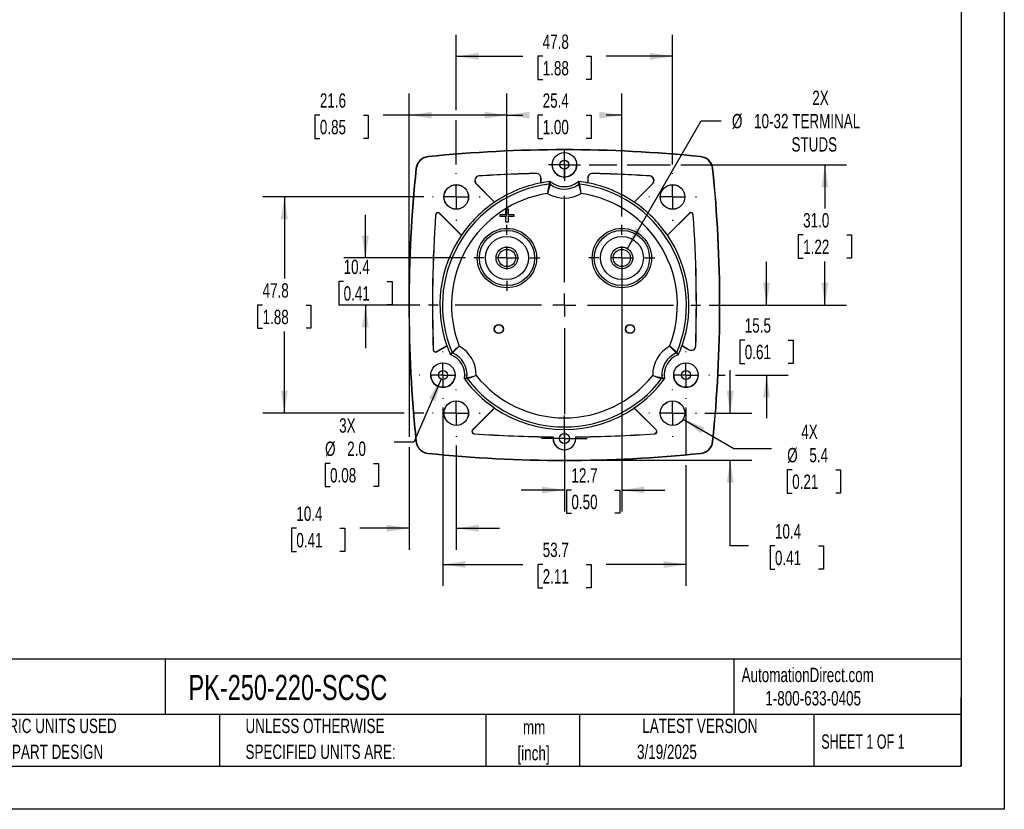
# Model space of a CAD drawing. Header units: millimetres. Extents: x 0 to 419, y 0 to 324.
# Tile 8 of 13: x 202 to 419, y 0 to 175. Entities that reach past the tile are written whole.
import ezdxf

# ---------------------------------------------------------------- set-up
doc = ezdxf.new("R2010")
doc.units = ezdxf.units.MM
doc.header["$LTSCALE"] = 1.5
doc.linetypes.add('CENTERX2', pattern=[20.32, 12.7, -2.54, 2.54, -2.54])
doc.layers.add('CENTER', color=40, linetype='CENTERX2')
doc.layers.add('DIMENSIONS', color=140, linetype='Continuous', lineweight=25)
doc.layers.add('TEXT', color=140, linetype='Continuous', lineweight=25)
doc.styles.add('SLDTEXTSTYLE0', font='TXT', dxfattribs={"width": 0.7})
doc.styles.add('SLDTEXTSTYLE1', font='TXT', dxfattribs={"width": 0.65})
doc.dimstyles.new('SLDDIMSTYLE0', dxfattribs={"dimtxt": 3.237012, "dimasz": 4.953, "dimexe": 0, "dimexo": 0.0625, "dimgap": 0.809253, "dimtad": 0, "dimtih": 1, "dimtoh": 1, "dimrnd": 1e-09, "dimzin": 12, "dimdsep": 46, "dimtxsty": 'SLDTEXTSTYLE0', "dimsah": 1, "dimcen": 0.09, "dimadec": 0, "dimazin": 3, "dimtfac": 1, "dimtofl": 0, "dimtmove": 0, "dimatfit": 3, "dimfxl": 0, "dimfrac": 2, "dimtolj": 1, "dimtzin": 12, "dimarcsym": 0})
doc.dimstyles.new('SLDDIMSTYLE2', dxfattribs={"dimtxt": 3.237012, "dimasz": 4.953, "dimexe": 0, "dimexo": 0.0625, "dimgap": 0.809253, "dimtad": 0, "dimtih": 1, "dimtoh": 1, "dimrnd": 1e-09, "dimzin": 12, "dimdsep": 46, "dimtxsty": 'SLDTEXTSTYLE0', "dimsah": 1, "dimcen": 0.09, "dimadec": 0, "dimazin": 3, "dimtfac": 1, "dimtmove": 0, "dimatfit": 0, "dimfxl": 0, "dimfrac": 2, "dimtolj": 1, "dimtzin": 12, "dimarcsym": 0})
doc.dimstyles.new('SLDDIMSTYLE4', dxfattribs={"dimtxt": 3.237012, "dimasz": 4.953, "dimexe": 0, "dimexo": 0.0625, "dimgap": 0.809253, "dimtad": 0, "dimtih": 1, "dimtoh": 1, "dimrnd": 1e-09, "dimzin": 4, "dimdsep": 46, "dimtxsty": 'SLDTEXTSTYLE0', "dimsah": 1, "dimcen": 0.09, "dimadec": 0, "dimazin": 1, "dimtfac": 1, "dimtofl": 0, "dimtmove": 0, "dimatfit": 3, "dimfxl": 0, "dimfrac": 2, "dimtolj": 1, "dimtzin": 12, "dimarcsym": 0})
doc.dimstyles.new('SLDDIMSTYLE5', dxfattribs={"dimtxt": 3.237012, "dimasz": 4.953, "dimexe": 0, "dimexo": 0.0625, "dimgap": 0.809253, "dimtad": 0, "dimtih": 1, "dimtoh": 1, "dimrnd": 1e-09, "dimzin": 12, "dimdsep": 46, "dimtxsty": 'SLDTEXTSTYLE0', "dimsah": 1, "dimcen": 0, "dimadec": 0, "dimazin": 3, "dimtfac": 1, "dimtofl": 0, "dimtmove": 0, "dimatfit": 3, "dimfxl": 0, "dimfrac": 2, "dimtolj": 1, "dimtzin": 12, "dimarcsym": 0})
doc.dimstyles.new('SLDDIMSTYLE6', dxfattribs={"dimtxt": 3.237012, "dimasz": 4.953, "dimexe": 0, "dimexo": 0.0625, "dimgap": 0.809253, "dimtad": 0, "dimtih": 1, "dimtoh": 1, "dimrnd": 1e-09, "dimzin": 12, "dimdsep": 46, "dimtxsty": 'SLDTEXTSTYLE0', "dimsah": 1, "dimcen": 0, "dimadec": 0, "dimazin": 3, "dimtfac": 1, "dimtofl": 0, "dimtmove": 0, "dimatfit": 3, "dimfxl": 0, "dimfrac": 2, "dimtolj": 1, "dimtzin": 12, "dimarcsym": 0})
doc.dimstyles.new('SLDDIMSTYLE7', dxfattribs={"dimtxt": 3.237012, "dimasz": 4.953, "dimexe": 0, "dimexo": 0.0625, "dimgap": 0.809253, "dimtad": 0, "dimtih": 1, "dimtoh": 1, "dimrnd": 1e-09, "dimzin": 4, "dimdsep": 46, "dimtxsty": 'SLDTEXTSTYLE0', "dimsah": 1, "dimcen": 0, "dimadec": 0, "dimazin": 1, "dimtfac": 1, "dimtofl": 0, "dimtmove": 0, "dimatfit": 3, "dimfxl": 0, "dimfrac": 2, "dimtolj": 1, "dimtzin": 12, "dimarcsym": 0})

# ---------------------------------------------------------------- blocks, each defined once
blk = doc.blocks.new('SW_NOTE_0_1')
at = {"layer": 'TEXT', "color": 0, "linetype": 'CENTERX2', "lineweight": 18, "char_height": 3.175, "attachment_point": 2, "style": 'SLDTEXTSTYLE0'}
for s, insert in [('mm', (4.27, 4.09)), ('[inch]', (4.14, -1.64))]:
    blk.add_mtext(s, dxfattribs=dict(at, insert=insert))
blk = doc.blocks.new('SW_NOTE_0_2')
at = {"layer": 'TEXT', "color": 0, "linetype": 'CENTERX2', "lineweight": 18, "char_height": 3.175, "attachment_point": 1, "style": 'SLDTEXTSTYLE0'}
for s, insert in [('UNLESS OTHERWISE', (0, 4.09)), ('SPECIFIED UNITS ARE:', (0, -1.64))]:
    blk.add_mtext(s, dxfattribs=dict(at, insert=insert))
blk = doc.blocks.new('SW_NOTE_0_6')
at = {"layer": 'TEXT', "color": 0, "linetype": 'CENTERX2', "lineweight": 18, "char_height": 3.175, "attachment_point": 1, "style": 'SLDTEXTSTYLE0'}
for s, insert in [('METRIC UNITS USED', (0, 4.09)), ('FOR PART DESIGN', (0, -1.64))]:
    blk.add_mtext(s, dxfattribs=dict(at, insert=insert))
blk = doc.blocks.new('_D_11')
at = {"layer": 'DIMENSIONS'}
for p, q in [((335.8, 124), (352.11, 152.25)), ((352.11, 152.25), (356.54, 152.25))]:
    blk.add_line(p, q, dxfattribs=at)
blk.add_solid([(335.8, 124), (338.93, 127.91), (337.61, 128.67)], dxfattribs=at)
at = {"layer": 'DIMENSIONS', "char_height": 3.175, "attachment_point": 1, "style": 'SLDTEXTSTYLE0'}
for s, insert in [('2X', (376.67, 158.92)), ('%%c', (358.92, 153.77)), ('10-32 TERMINAL', (363.81, 153.77)), ('STUDS', (372.08, 148.63))]:
    blk.add_mtext(s, dxfattribs=dict(at, insert=insert))
blk = doc.blocks.new('_D_12')
at = {"layer": 'DIMENSIONS'}
for p, q in [((298, 154.64), (298, 171.27)), ((345.8, 142.58), (345.8, 171.27)), ((298, 166.51), (312.7, 166.51)), ((317.09, 166.51), (316, 166.51)), ((316, 166.51), (316, 161.37)), ((326.71, 166.51), (327.79, 166.51)), ((327.79, 166.51), (327.79, 161.37)), ((345.8, 166.51), (331.09, 166.51)), ((316, 161.37), (317.09, 161.37)), ((327.79, 161.37), (326.71, 161.37)), ((298, 142.58), (298, 152.36))]:
    blk.add_line(p, q, dxfattribs=at)
for points in [[(298, 166.51), (302.95, 165.75), (302.95, 167.27)], [(345.8, 166.51), (340.84, 167.27), (340.84, 165.75)]]:
    blk.add_solid(points, dxfattribs=at)
at = {"layer": 'DIMENSIONS', "char_height": 3.175, "attachment_point": 1, "style": 'SLDTEXTSTYLE0'}
for s, insert in [('47.8', (317.09, 171.33)), ('1.88', (317.09, 165.46))]:
    blk.add_mtext(s, dxfattribs=dict(at, insert=insert))
blk = doc.blocks.new('_D_13')
at = {"layer": 'DIMENSIONS'}
for p, q in [((358.54, 87.61), (358.54, 97.14)), ((352.96, 87.61), (363.3, 87.61)), ((323.8, 77.21), (363.3, 77.21)), ((358.54, 58.24), (358.54, 77.21)), ((362.59, 58.24), (358.54, 58.24)), ((368.42, 58.24), (367.33, 58.24)), ((367.33, 58.24), (367.33, 53.09)), ((378.04, 58.24), (379.13, 58.24)), ((379.13, 58.24), (379.13, 53.09)), ((367.33, 53.09), (368.42, 53.09)), ((379.13, 53.09), (378.04, 53.09))]:
    blk.add_line(p, q, dxfattribs=at)
for points in [[(358.54, 87.61), (359.3, 92.57), (357.78, 92.57)], [(358.54, 77.21), (357.78, 72.26), (359.3, 72.26)]]:
    blk.add_solid(points, dxfattribs=at)
at = {"layer": 'DIMENSIONS', "char_height": 3.175, "attachment_point": 1, "style": 'SLDTEXTSTYLE0'}
for s, insert in [('10.4', (368.42, 63.06)), ('0.41', (368.42, 57.19))]:
    blk.add_mtext(s, dxfattribs=dict(at, insert=insert))
blk = doc.blocks.new('_D_14')
at = {"layer": 'DIMENSIONS'}
for p, q in [((287.6, 109.61), (287.6, 82.34)), ((287.6, 80.06), (287.6, 57.38)), ((298, 80.45), (298, 57.38)), ((262.65, 62.14), (261.57, 62.14)), ((261.57, 62.14), (261.57, 57)), ((272.27, 62.14), (273.36, 62.14)), ((273.36, 62.14), (273.36, 57)), ((287.6, 62.14), (276.66, 62.14)), ((298, 62.14), (307.52, 62.14)), ((261.57, 57), (262.65, 57)), ((273.36, 57), (272.27, 57))]:
    blk.add_line(p, q, dxfattribs=at)
for points in [[(287.6, 62.14), (282.64, 62.91), (282.64, 61.38)], [(298, 62.14), (302.95, 61.38), (302.95, 62.91)]]:
    blk.add_solid(points, dxfattribs=at)
at = {"layer": 'DIMENSIONS', "char_height": 3.175, "attachment_point": 1, "style": 'SLDTEXTSTYLE0'}
for s, insert in [('10.4', (262.65, 66.96)), ('0.41', (262.65, 61.09))]:
    blk.add_mtext(s, dxfattribs=dict(at, insert=insert))
blk = doc.blocks.new('_D_15')
at = {"layer": 'DIMENSIONS'}
for p, q in [((334.6, 120.02), (334.6, 65.85)), ((321.9, 79.55), (321.9, 65.85)), ((321.9, 70.61), (312.37, 70.61)), ((323.44, 70.61), (322.35, 70.61)), ((322.35, 70.61), (322.35, 65.47)), ((333.06, 70.61), (334.14, 70.61)), ((334.14, 70.61), (334.14, 65.47)), ((334.6, 70.61), (344.12, 70.61)), ((322.35, 65.47), (323.44, 65.47)), ((334.14, 65.47), (333.06, 65.47))]:
    blk.add_line(p, q, dxfattribs=at)
for points in [[(321.9, 70.61), (316.94, 71.37), (316.94, 69.85)], [(334.6, 70.61), (339.55, 69.85), (339.55, 71.37)]]:
    blk.add_solid(points, dxfattribs=at)
at = {"layer": 'DIMENSIONS', "char_height": 3.175, "attachment_point": 1, "style": 'SLDTEXTSTYLE0'}
for s, insert in [('12.7', (323.44, 75.43)), ('0.50', (323.44, 69.56))]:
    blk.add_mtext(s, dxfattribs=dict(at, insert=insert))
blk = doc.blocks.new('_D_16')
at = {"layer": 'DIMENSIONS'}
for p, q in [((290.83, 135.41), (255.23, 135.41)), ((260, 135.41), (260, 117.38)), ((255.19, 111.51), (254.1, 111.51)), ((254.1, 111.51), (254.1, 106.37)), ((264.81, 111.51), (265.89, 111.51)), ((265.89, 111.51), (265.89, 106.37)), ((254.1, 106.37), (255.19, 106.37)), ((260, 87.61), (260, 105.64)), ((265.89, 106.37), (264.81, 106.37)), ((286.45, 87.61), (255.23, 87.61)), ((290.83, 87.61), (288.74, 87.61))]:
    blk.add_line(p, q, dxfattribs=at)
for points in [[(260, 135.41), (259.23, 130.46), (260.76, 130.46)], [(260, 87.61), (260.76, 92.57), (259.23, 92.57)]]:
    blk.add_solid(points, dxfattribs=at)
at = {"layer": 'DIMENSIONS', "char_height": 3.175, "attachment_point": 1, "style": 'SLDTEXTSTYLE0'}
for s, insert in [('47.8', (255.19, 116.33)), ('1.88', (255.19, 110.46))]:
    blk.add_mtext(s, dxfattribs=dict(at, insert=insert))
blk = doc.blocks.new('_D_17')
at = {"layer": 'DIMENSIONS'}
for p, q in [((327.34, 142.52), (333.45, 142.52)), ((335.74, 142.52), (345.35, 142.52)), ((347.63, 142.52), (384.22, 142.52)), ((379.46, 142.52), (379.46, 132.89)), ((374.65, 127.02), (373.57, 127.02)), ((373.57, 127.02), (373.57, 121.87)), ((384.27, 127.02), (385.36, 127.02)), ((385.36, 127.02), (385.36, 121.87)), ((373.57, 121.87), (374.65, 121.87)), ((385.36, 121.87), (384.27, 121.87)), ((379.46, 111.51), (379.46, 121.15)), ((353.86, 111.51), (384.22, 111.51))]:
    blk.add_line(p, q, dxfattribs=at)
for points in [[(379.46, 142.52), (378.7, 137.57), (380.22, 137.57)], [(379.46, 111.51), (380.22, 116.47), (378.7, 116.47)]]:
    blk.add_solid(points, dxfattribs=at)
at = {"layer": 'DIMENSIONS', "char_height": 3.175, "attachment_point": 1, "style": 'SLDTEXTSTYLE0'}
for s, insert in [('31.0', (374.65, 131.84)), ('1.22', (374.65, 125.97))]:
    blk.add_mtext(s, dxfattribs=dict(at, insert=insert))
blk = doc.blocks.new('_D_18')
at = {"layer": 'DIMENSIONS'}
for p, q in [((366.56, 111.51), (366.56, 121.04)), ((353.86, 111.51), (371.32, 111.51)), ((361.75, 103.77), (360.66, 103.77)), ((360.66, 103.77), (360.66, 98.62)), ((371.37, 103.77), (372.45, 103.77)), ((372.45, 103.77), (372.45, 98.62)), ((360.66, 98.62), (361.75, 98.62)), ((372.45, 98.62), (371.37, 98.62)), ((355.89, 96.02), (357.4, 96.02)), ((359.68, 96.02), (371.32, 96.02)), ((366.56, 96.02), (366.56, 86.5))]:
    blk.add_line(p, q, dxfattribs=at)
for points in [[(366.56, 111.51), (367.32, 116.47), (365.79, 116.47)], [(366.56, 96.02), (365.79, 91.07), (367.32, 91.07)]]:
    blk.add_solid(points, dxfattribs=at)
at = {"layer": 'DIMENSIONS', "char_height": 3.175, "attachment_point": 1, "style": 'SLDTEXTSTYLE0'}
for s, insert in [('15.5', (361.75, 108.59)), ('0.61', (361.75, 102.72))]:
    blk.add_mtext(s, dxfattribs=dict(at, insert=insert))
blk = doc.blocks.new('_D_19')
at = {"layer": 'DIMENSIONS'}
for p, q in [((295.05, 88.88), (295.05, 49.39)), ((348.74, 88.88), (348.74, 78.36)), ((348.74, 76.07), (348.74, 49.39)), ((295.05, 54.15), (312.7, 54.15)), ((317.09, 54.15), (316, 54.15)), ((316, 54.15), (316, 49)), ((326.71, 54.15), (327.79, 54.15)), ((327.79, 54.15), (327.79, 49)), ((348.74, 54.15), (331.09, 54.15)), ((316, 49), (317.09, 49)), ((327.79, 49), (326.71, 49))]:
    blk.add_line(p, q, dxfattribs=at)
for points in [[(295.05, 54.15), (300, 53.39), (300, 54.91)], [(348.74, 54.15), (343.79, 54.91), (343.79, 53.39)]]:
    blk.add_solid(points, dxfattribs=at)
at = {"layer": 'DIMENSIONS', "char_height": 3.175, "attachment_point": 1, "style": 'SLDTEXTSTYLE0'}
for s, insert in [('53.7', (317.09, 58.97)), ('2.11', (317.09, 53.1))]:
    blk.add_mtext(s, dxfattribs=dict(at, insert=insert))
blk = doc.blocks.new('_D_20')
at = {"layer": 'DIMENSIONS'}
for p, q in [((277.91, 121.92), (277.91, 131.45)), ((300, 121.92), (273.15, 121.92)), ((273.1, 116.72), (272.02, 116.72)), ((272.02, 116.72), (272.02, 111.57)), ((282.72, 116.72), (283.81, 116.72)), ((283.81, 116.72), (283.81, 111.57)), ((272.02, 111.57), (273.1, 111.57)), ((289.93, 111.51), (273.15, 111.51)), ((277.91, 111.51), (277.91, 101.99)), ((283.81, 111.57), (282.72, 111.57))]:
    blk.add_line(p, q, dxfattribs=at)
for points in [[(277.91, 121.92), (278.67, 126.88), (277.15, 126.88)], [(277.91, 111.51), (277.15, 106.56), (278.67, 106.56)]]:
    blk.add_solid(points, dxfattribs=at)
at = {"layer": 'DIMENSIONS', "char_height": 3.175, "attachment_point": 1, "style": 'SLDTEXTSTYLE0'}
for s, insert in [('10.4', (273.1, 121.54)), ('0.41', (273.1, 115.67))]:
    blk.add_mtext(s, dxfattribs=dict(at, insert=insert))
blk = doc.blocks.new('_D_21')
at = {"layer": 'DIMENSIONS'}
for p, q in [((309.2, 131.12), (309.2, 158.26)), ((334.6, 131.12), (334.6, 158.26)), ((309.2, 153.5), (312.7, 153.5)), ((317.09, 153.5), (316, 153.5)), ((316, 153.5), (316, 148.35)), ((326.71, 153.5), (327.79, 153.5)), ((327.79, 153.5), (327.79, 148.35)), ((334.6, 153.5), (331.09, 153.5)), ((316, 148.35), (317.09, 148.35)), ((327.79, 148.35), (326.71, 148.35))]:
    blk.add_line(p, q, dxfattribs=at)
for points in [[(309.2, 153.5), (314.15, 152.74), (314.15, 154.26)], [(334.6, 153.5), (329.64, 154.26), (329.64, 152.74)]]:
    blk.add_solid(points, dxfattribs=at)
at = {"layer": 'DIMENSIONS', "char_height": 3.175, "attachment_point": 1, "style": 'SLDTEXTSTYLE0'}
for s, insert in [('25.4', (317.09, 158.32)), ('1.00', (317.09, 152.45))]:
    blk.add_mtext(s, dxfattribs=dict(at, insert=insert))
blk = doc.blocks.new('_D_22')
at = {"layer": 'DIMENSIONS'}
for p, q in [((348.15, 86.25), (359.34, 79.8)), ((359.34, 79.8), (367.67, 79.8)), ((372.23, 75.09), (371.14, 75.09)), ((371.14, 75.09), (371.14, 69.95)), ((381.84, 75.09), (382.93, 75.09)), ((382.93, 75.09), (382.93, 69.95)), ((371.14, 69.95), (372.23, 69.95)), ((382.93, 69.95), (381.84, 69.95))]:
    blk.add_line(p, q, dxfattribs=at)
blk.add_solid([(348.15, 86.25), (352.06, 83.12), (352.82, 84.44)], dxfattribs=at)
at = {"layer": 'DIMENSIONS', "char_height": 3.175, "attachment_point": 1, "style": 'SLDTEXTSTYLE0'}
for s, insert in [('4X', (374.24, 85.06)), ('%%c', (371.13, 79.91)), ('5.4', (376.02, 79.91)), ('0.21', (372.23, 74.04))]:
    blk.add_mtext(s, dxfattribs=dict(at, insert=insert))
blk = doc.blocks.new('_D_23')
at = {"layer": 'DIMENSIONS'}
for p, q in [((287.6, 113.42), (287.6, 158.26)), ((309.2, 131.12), (309.2, 158.26)), ((267.85, 153.5), (266.76, 153.5)), ((266.76, 153.5), (266.76, 148.35)), ((277.47, 153.5), (278.56, 153.5)), ((278.56, 153.5), (278.56, 148.35)), ((287.6, 153.5), (281.86, 153.5)), ((309.2, 153.5), (287.6, 153.5)), ((266.76, 148.35), (267.85, 148.35)), ((278.56, 148.35), (277.47, 148.35))]:
    blk.add_line(p, q, dxfattribs=at)
for points in [[(287.6, 153.5), (292.55, 152.74), (292.55, 154.26)], [(309.2, 153.5), (304.24, 154.26), (304.24, 152.74)]]:
    blk.add_solid(points, dxfattribs=at)
at = {"layer": 'DIMENSIONS', "char_height": 3.175, "attachment_point": 1, "style": 'SLDTEXTSTYLE0'}
for s, insert in [('21.6', (267.85, 158.32)), ('0.85', (267.85, 152.45))]:
    blk.add_mtext(s, dxfattribs=dict(at, insert=insert))
blk = doc.blocks.new('_D_24')
at = {"layer": 'DIMENSIONS'}
for p, q in [((294.65, 95.11), (288.6, 81.2)), ((288.6, 81.2), (284.27, 81.2)), ((270.1, 76.5), (269.01, 76.5)), ((269.01, 76.5), (269.01, 71.36)), ((279.72, 76.5), (280.81, 76.5)), ((280.81, 76.5), (280.81, 71.36)), ((269.01, 71.36), (270.1, 71.36)), ((280.81, 71.36), (279.72, 71.36))]:
    blk.add_line(p, q, dxfattribs=at)
blk.add_solid([(294.65, 95.11), (291.97, 90.87), (293.37, 90.26)], dxfattribs=at)
at = {"layer": 'DIMENSIONS', "char_height": 3.175, "attachment_point": 1, "style": 'SLDTEXTSTYLE0'}
for s, insert in [('3X', (272.11, 86.46)), ('%%c', (269, 81.32)), ('2.0', (273.89, 81.32)), ('0.08', (270.1, 75.45))]:
    blk.add_mtext(s, dxfattribs=dict(at, insert=insert))
blk = doc.blocks.new('SW_CENTERMARKSYMBOL_0')
at = {"layer": 'CENTER', "color": 0}
for p, q in [((0, 5.08), (0, 7.29)), ((0, 0), (0, 2.54)), ((-5.08, 0), (-7.29, 0)), ((0, 0), (-2.54, 0)), ((0, 0), (0, -2.54)), ((0, 0), (2.54, 0)), ((5.08, 0), (7.29, 0)), ((0, -5.08), (0, -7.29))]:
    blk.add_line(p, q, dxfattribs=at)
blk = doc.blocks.new('SW_CENTERMARKSYMBOL_1')
at = {"layer": 'CENTER', "color": 0}
for p, q in [((0, 5.08), (0, 7.29)), ((0, 0), (0, 2.54)), ((-5.08, 0), (-7.29, 0)), ((0, 0), (-2.54, 0)), ((0, 0), (0, -2.54)), ((0, 0), (2.54, 0)), ((5.08, 0), (7.29, 0)), ((0, -5.08), (0, -7.29))]:
    blk.add_line(p, q, dxfattribs=at)
blk = doc.blocks.new('SW_CENTERMARKSYMBOL_2')
at = {"layer": 'CENTER', "color": 0}
for p, q in [((0, 5.08), (0, 5.26)), ((0, 0), (0, 2.54)), ((-5.08, 0), (-5.26, 0)), ((0, 0), (-2.54, 0)), ((0, 0), (0, -2.54)), ((0, 0), (2.54, 0)), ((5.08, 0), (5.26, 0)), ((0, -5.08), (0, -5.26))]:
    blk.add_line(p, q, dxfattribs=at)
blk = doc.blocks.new('SW_CENTERMARKSYMBOL_3')
at = {"layer": 'CENTER', "color": 0}
for p, q in [((0, 5.08), (0, 5.26)), ((0, 0), (0, 2.54)), ((-5.08, 0), (-5.26, 0)), ((0, 0), (-2.54, 0)), ((0, 0), (0, -2.54)), ((0, 0), (2.54, 0)), ((5.08, 0), (5.26, 0)), ((0, -5.08), (0, -5.26))]:
    blk.add_line(p, q, dxfattribs=at)
blk = doc.blocks.new('SW_CENTERMARKSYMBOL_4')
at = {"layer": 'CENTER', "color": 0}
for p, q in [((0, 5.08), (0, 5.26)), ((0, 0), (0, 2.54)), ((-5.08, 0), (-5.26, 0)), ((0, 0), (-2.54, 0)), ((0, 0), (0, -2.54)), ((0, 0), (2.54, 0)), ((5.08, 0), (5.26, 0)), ((0, -5.08), (0, -5.26))]:
    blk.add_line(p, q, dxfattribs=at)
blk = doc.blocks.new('SW_CENTERMARKSYMBOL_5')
at = {"layer": 'CENTER', "color": 0}
for p, q in [((0, 5.08), (0, 5.26)), ((0, 0), (0, 2.54)), ((-5.08, 0), (-5.26, 0)), ((0, 0), (-2.54, 0)), ((0, 0), (0, -2.54)), ((0, 0), (2.54, 0)), ((5.08, 0), (5.26, 0)), ((0, -5.08), (0, -5.26))]:
    blk.add_line(p, q, dxfattribs=at)
blk = doc.blocks.new('SW_CENTERMARKSYMBOL_6')
at = {"layer": 'CENTER', "color": 0}
for p, q in [((0, 5.08), (0, 30.06)), ((0, 0), (0, 2.54)), ((-5.08, 0), (-30.06, 0)), ((0, 0), (-2.54, 0)), ((0, 0), (0, -2.54)), ((0, 0), (2.54, 0)), ((5.08, 0), (30.06, 0)), ((0, -5.08), (0, -30.06))]:
    blk.add_line(p, q, dxfattribs=at)
blk = doc.blocks.new('SW_CENTERMARKSYMBOL_7')
at = {"layer": 'CENTER', "color": 0}
for p, q in [((0, 2.54), (0, 3.54)), ((0, 0), (0, 2.54)), ((-2.54, 0), (-3.54, 0)), ((0, 0), (-2.54, 0)), ((0, 0), (0, -2.54)), ((0, 0), (2.54, 0)), ((2.54, 0), (3.54, 0)), ((0, -2.54), (0, -3.54))]:
    blk.add_line(p, q, dxfattribs=at)
blk = doc.blocks.new('SW_CENTERMARKSYMBOL_8')
at = {"layer": 'CENTER', "color": 0}
for p, q in [((0, 5.08), (0, 5.24)), ((0, 0), (0, 2.54)), ((-5.08, 0), (-5.24, 0)), ((0, 0), (-2.54, 0)), ((0, 0), (0, -2.54)), ((0, 0), (2.54, 0)), ((5.08, 0), (5.24, 0)), ((0, -5.08), (0, -5.24))]:
    blk.add_line(p, q, dxfattribs=at)
blk = doc.blocks.new('SW_CENTERMARKSYMBOL_9')
at = {"layer": 'CENTER', "color": 0}
for p, q in [((0, 2.54), (0, 5.06)), ((0, 0), (0, 2.54)), ((-2.54, 0), (-5.06, 0)), ((0, 0), (-2.54, 0)), ((0, 0), (0, -2.54)), ((0, 0), (2.54, 0)), ((2.54, 0), (5.06, 0)), ((0, -2.54), (0, -5.06))]:
    blk.add_line(p, q, dxfattribs=at)
blk = doc.blocks.new('SW_CENTERMARKSYMBOL_10')
at = {"layer": 'CENTER', "color": 0}
for p, q in [((0, 5.08), (0, 5.24)), ((0, 0), (0, 2.54)), ((-5.08, 0), (-5.24, 0)), ((0, 0), (-2.54, 0)), ((0, 0), (0, -2.54)), ((0, 0), (2.54, 0)), ((5.08, 0), (5.24, 0)), ((0, -5.08), (0, -5.24))]:
    blk.add_line(p, q, dxfattribs=at)

msp = doc.modelspace()

# ---------------------------------------------------------------- linework, layer by layer
at = {"color": 7, "linetype": 'Continuous'}
for p, q in [((419.104, 323.854), (419.104, 0.004)), ((419.104, 0.004), (0.004, 0.004))]:
    msp.add_line(p, q, dxfattribs=at)
for p, q in [((291.728, 144.33), (291.735, 144.262)), ((352.065, 144.33), (352.058, 144.262)), ((289.079, 141.681), (289.148, 141.674)), ((324.616, 142.513), (324.606, 142.746)), ((354.714, 141.681), (354.645, 141.674)), ((303.062, 140.048), (303.018, 140.065)), ((315.694, 140.615), (315.675, 140.596)), ((316.697, 139.596), (316.716, 139.616)), ((316.697, 139.596), (316.697, 138.517)), ((316.716, 138.499), (316.716, 139.616)), ((327.077, 139.616), (327.097, 139.596)), ((327.077, 139.616), (327.077, 138.499)), ((327.097, 139.596), (327.097, 138.517)), ((328.118, 140.596), (328.099, 140.615)), ((340.775, 140.065), (340.731, 140.048)), ((302.42, 138.343), (302.376, 138.36)), ((302.376, 138.36), (306.478, 134.258)), ((306.479, 134.284), (302.42, 138.343)), ((316.705, 138.518), (316.716, 138.499)), ((318.544, 138.258), (318.695, 138.805)), ((318.723, 138.211), (318.881, 138.751)), ((324.912, 138.751), (325.07, 138.211)), ((325.098, 138.805), (325.249, 138.258)), ((327.077, 138.499), (327.088, 138.518)), ((341.373, 138.343), (337.314, 134.284)), ((337.315, 134.258), (341.417, 138.36)), ((341.373, 138.343), (341.417, 138.36)), ((306.472, 134.279), (306.478, 134.258)), ((308.949, 132.81), (308.947, 132.813)), ((308.947, 132.813), (309.447, 132.813)), ((308.947, 131.563), (308.947, 132.813)), ((308.949, 132.81), (309.444, 132.81)), ((308.949, 131.56), (308.949, 132.81)), ((309.447, 132.813), (309.444, 132.81)), ((309.444, 132.81), (309.444, 131.56)), ((309.447, 132.813), (309.447, 131.563)), ((337.315, 134.258), (337.322, 134.279)), ((293.419, 131.492), (293.435, 131.449)), ((294.271, 131.811), (294.288, 131.768)), ((299.151, 126.932), (294.271, 131.811)), ((294.288, 131.768), (299.112, 126.943)), ((307.697, 131.063), (307.697, 131.563)), ((307.697, 131.563), (307.699, 131.56)), ((307.697, 131.563), (308.947, 131.563)), ((307.697, 131.063), (307.699, 131.065)), ((308.947, 131.063), (307.697, 131.063)), ((307.699, 131.065), (307.699, 131.56)), ((307.699, 131.56), (308.949, 131.56)), ((308.949, 131.065), (307.699, 131.065)), ((308.947, 131.563), (308.949, 131.56)), ((308.947, 131.063), (308.949, 131.065)), ((308.947, 129.813), (308.947, 131.063)), ((308.949, 129.815), (308.949, 131.065)), ((309.447, 131.563), (309.444, 131.56)), ((309.444, 131.56), (310.694, 131.56)), ((310.694, 131.065), (309.444, 131.065)), ((309.444, 131.065), (309.444, 129.815)), ((309.447, 131.063), (309.444, 131.065)), ((309.447, 131.563), (310.697, 131.563)), ((310.697, 131.063), (309.447, 131.063)), ((309.447, 131.063), (309.447, 129.813)), ((310.697, 131.563), (310.694, 131.56)), ((310.694, 131.56), (310.694, 131.065)), ((310.697, 131.063), (310.694, 131.065)), ((310.697, 131.563), (310.697, 131.063)), ((349.522, 131.811), (344.642, 126.932)), ((344.681, 126.943), (349.506, 131.768)), ((349.506, 131.768), (349.522, 131.811)), ((350.358, 131.449), (350.374, 131.492)), ((308.947, 129.813), (308.949, 129.815)), ((309.447, 129.813), (308.947, 129.813)), ((309.444, 129.815), (308.949, 129.815)), ((309.447, 129.813), (309.444, 129.815)), ((299.151, 126.932), (299.112, 126.943)), ((344.681, 126.943), (344.642, 126.932)), ((293.647, 101.185), (295.935, 102.506)), ((295.895, 102.505), (293.665, 101.218)), ((295.895, 102.505), (295.935, 102.506)), ((347.858, 102.506), (347.898, 102.505)), ((347.858, 102.506), (349.424, 101.602)), ((349.406, 101.635), (347.898, 102.505)), ((350.923, 102.437), (350.905, 102.47)), ((292.916, 101.634), (292.897, 101.601)), ((293.665, 101.218), (293.647, 101.185)), ((296.66, 100.639), (297.058, 101.044)), ((296.799, 100.505), (297.188, 100.912)), ((346.605, 100.912), (346.994, 100.505)), ((346.735, 101.044), (347.133, 100.639)), ((349.406, 101.635), (349.424, 101.602)), ((297.769, 96.013), (297.759, 96.246)), ((351.463, 96.013), (351.453, 96.246)), ((300.361, 95.415), (299.815, 95.282)), ((300.411, 95.237), (299.862, 95.095)), ((343.932, 95.095), (343.382, 95.237)), ((343.978, 95.282), (343.432, 95.415)), ((306.478, 88.767), (301.598, 83.888)), ((301.641, 83.904), (306.466, 88.729)), ((306.466, 88.729), (306.478, 88.767)), ((337.327, 88.729), (337.315, 88.767)), ((342.195, 83.888), (337.315, 88.767)), ((337.327, 88.729), (342.152, 83.904)), ((301.598, 83.888), (301.641, 83.904)), ((301.917, 83.035), (301.961, 83.051)), ((341.833, 83.051), (341.876, 83.035)), ((342.152, 83.904), (342.195, 83.888)), ((289.148, 81.351), (289.079, 81.344)), ((319.397, 82.374), (319.377, 82.355)), ((319.377, 82.355), (319.377, 82.013)), ((319.377, 82.013), (319.397, 82.013)), ((319.397, 82.013), (319.397, 82.374)), ((324.416, 82.355), (324.397, 82.374)), ((324.397, 82.374), (324.397, 82.013)), ((324.397, 82.013), (324.416, 82.013)), ((324.416, 82.013), (324.416, 82.355)), ((354.714, 81.344), (354.645, 81.351)), ((291.728, 78.695), (291.735, 78.764)), ((352.065, 78.695), (352.058, 78.764))]:
    msp.add_line(p, q)
at = {"flags": 128}
for points in [[(324.486, 141.683), (324.577, 142.053), (324.616, 142.513)], [(297.639, 95.183), (297.73, 95.553), (297.769, 96.013)], [(351.333, 95.183), (351.423, 95.553), (351.463, 96.013)]]:
    msp.add_lwpolyline(points, dxfattribs=at)
for centre, radius in [((321.897, 142.524), 2.7), ((321.897, 142.524), 1), ((297.997, 135.413), 2.719), ((297.997, 135.413), 2.7), ((345.797, 135.413), 2.719), ((345.797, 135.413), 2.7), ((309.197, 121.913), 6.558), ((334.597, 121.913), 6.558), ((309.197, 121.913), 6.1), ((309.197, 121.924), 4.75), ((334.597, 121.913), 6.1), ((334.597, 121.924), 4.75), ((309.197, 121.924), 2.4), ((334.597, 121.924), 2.4), ((309.197, 121.924), 1.9), ((334.597, 121.924), 1.9), ((307.397, 106.211), 1.015), ((307.397, 106.211), 0.95), ((336.397, 106.211), 1.015), ((336.397, 106.211), 0.95), ((295.05, 96.024), 2.7), ((348.743, 96.024), 2.7), ((295.05, 96.024), 1), ((348.743, 96.024), 1), ((297.997, 87.613), 2.719), ((297.997, 87.613), 2.7), ((345.797, 87.613), 2.719), ((345.797, 87.613), 2.7), ((321.897, 82.013), 1.111), ((321.897, 82.013), 1.1)]:
    msp.add_circle(centre, radius)
for centre, radius, start, end in [((321.897, -148.187), 294.069, 84.11164, 95.88836), ((321.897, -148.187), 294, 84.11164, 95.88836), ((292.032, 141.377), 2.969, 95.88836, 174.11164), ((292.032, 141.377), 2.9, 95.88836, 174.11164), ((351.761, 141.377), 2.9, 5.88836, 84.11164), ((351.761, 141.377), 2.969, 5.88836, 84.11164), ((581.597, 111.513), 294.069, 174.11164, 185.88836), ((581.597, 111.513), 294, 174.11164, 185.88836), ((321.897, 142.513), 2.7, 179.88574, 0), ((62.197, 111.513), 294, 354.11164, 5.88836), ((62.197, 111.513), 294.069, 354.11164, 5.88836), ((303.083, 139.067), 1, 93.74164, 225.0049), ((303.127, 139.05), 1, 93.73301, 225.00498), ((321.897, -148.237), 288.919, 91.23006, 93.74645), ((321.897, -148.237), 288.9, 91.23397, 93.73802), ((315.697, 139.596), 1, 359.99935, 91.23463), ((315.716, 139.616), 1, 359.99933, 91.23073), ((328.077, 139.616), 1, 88.76927, 180.00067), ((328.097, 139.596), 1, 88.76537, 180.00065), ((321.897, -148.237), 288.919, 86.25355, 88.76994), ((321.897, -148.237), 288.9, 86.26198, 88.76603), ((340.666, 139.05), 1, 314.99503, 86.26693), ((340.71, 139.067), 1, 314.99515, 86.25849), ((321.897, 111.513), 26.955, 97.14505, 202.85495), ((321.897, 111.513), 27.5, 100.88122, 124.11878), ((321.897, 111.513), 27.479, 96.68982, 100.86738), ((350.684, 131.289), 32.887, 167.7661, 171.43529), ((342.884, 130.443), 25.379, 162.17591, 166.91861), ((318.575, 138.01), 0.25, 53.59047, 97.13786), ((318.725, 138.556), 0.25, 51.27825, 96.69007), ((321.897, 142.513), 5.345, 233.58327, 306.41673), ((321.897, 142.513), 4.821, 231.2785, 308.7215), ((325.069, 138.556), 0.25, 83.30993, 128.72175), ((325.218, 138.01), 0.25, 82.86261, 126.40953), ((300.79, 130.41), 25.503, 13.09287, 17.81261), ((321.897, 111.513), 27.479, 79.13262, 83.31018), ((321.897, 111.513), 26.955, 337.14505, 82.85495), ((293.04, 131.277), 32.957, 8.56858, 12.23003), ((321.897, 111.513), 27.5, 55.88122, 79.11878), ((321.896, 111.513), 24.955, 98.60159, 201.39841), ((321.897, 142.513), 7.345, 239.45506, 300.54494), ((321.897, 111.513), 24.955, 338.60159, 81.39841), ((321.897, 111.513), 27.479, 124.13262, 145.86738), ((321.897, 111.513), 27.479, 34.13262, 55.86738), ((581.647, 111.513), 288.919, 176.03468, 181.96598), ((581.647, 111.513), 288.9, 176.04306, 181.95963), ((293.918, 131.458), 0.5, 44.99513, 176.03956), ((293.934, 131.414), 0.5, 44.99513, 176.04794), ((349.859, 131.414), 0.5, 3.95206, 135.00487), ((349.875, 131.458), 0.5, 3.96044, 135.00487), ((62.147, 111.513), 288.9, 358.20623, 3.95694), ((62.147, 111.513), 288.919, 358.19984, 3.96532), ((321.897, 111.513), 27.517, 145.89274, 199.10726), ((321.897, 111.513), 27.517, 340.89274, 34.10726), ((321.897, 111.513), 27.479, 199.13262, 203.31018), ((319.208, 76.641), 32.957, 128.56858, 132.23003), ((316.084, 83.785), 25.503, 133.09287, 137.81261), ((295.05, 96.013), 7.345, 359.45506, 60.54494), ((348.743, 96.013), 7.345, 119.45506, 180.54494), ((327.797, 83.872), 25.379, 42.17591, 46.91861), ((324.63, 76.694), 32.887, 47.7661, 51.43529), ((321.897, 111.513), 27.479, 336.68982, 340.86738), ((349.906, 102.501), 1, 239.99757, 358.20864), ((349.924, 102.468), 1, 239.99763, 358.20226), ((293.397, 101.618), 0.5, 181.96359, 300.00239), ((293.415, 101.651), 0.5, 181.95724, 300.00239), ((296.89, 100.738), 0.25, 203.30993, 248.72175), ((295.05, 96.013), 4.821, 351.2785, 68.7215), ((297.288, 101.141), 0.25, 202.86261, 246.40953), ((295.05, 96.013), 5.345, 353.58327, 66.41673), ((348.743, 96.013), 5.345, 113.58327, 186.41673), ((348.743, 96.013), 4.821, 111.2785, 188.7215), ((346.505, 101.141), 0.25, 293.59047, 337.13786), ((346.903, 100.738), 0.25, 291.27825, 336.69007), ((295.05, 96.013), 2.7, 179.88584, 0), ((295.009, 120.224), 25.379, 282.17591, 286.91861), ((290.376, 126.555), 32.887, 287.7661, 291.43529), ((321.897, 111.512), 24.955, 218.60159, 321.39841), ((353.441, 126.621), 32.957, 248.56858, 252.23003), ((348.815, 120.343), 25.503, 253.09287, 257.81261), ((348.743, 96.013), 2.7, 179.88582, 0), ((300.062, 95.244), 0.25, 171.27825, 216.69007), ((321.897, 111.513), 27.479, 216.68982, 235.86738), ((300.61, 95.387), 0.25, 173.59047, 217.13786), ((321.897, 111.513), 26.955, 217.14505, 322.85495), ((321.897, 111.513), 27.479, 304.13262, 323.31018), ((343.183, 95.387), 0.25, 322.86261, 6.40953), ((343.731, 95.244), 0.25, 323.30993, 8.72175), ((321.897, 111.513), 27.517, 235.89274, 304.10726), ((301.952, 83.534), 0.5, 134.99513, 266.03956), ((301.995, 83.55), 0.5, 134.99513, 266.04794), ((321.897, 371.263), 288.919, 266.03468, 269.50041), ((321.897, 371.263), 288.9, 266.04306, 269.50418), ((321.897, 371.263), 288.9, 270.49582, 273.95694), ((321.897, 371.263), 288.919, 270.49959, 273.96532), ((341.798, 83.55), 0.5, 273.95206, 45.00487), ((341.842, 83.534), 0.5, 273.96044, 45.00487), ((292.032, 81.649), 2.969, 185.88836, 264.11164), ((292.032, 81.649), 2.9, 185.88836, 264.11164), ((321.897, 82.013), 2.519, 180, 0), ((321.897, 82.013), 2.5, 180, 0), ((351.761, 81.649), 2.9, 275.88836, 354.11164), ((351.761, 81.649), 2.969, 275.88836, 354.11164), ((321.897, 371.213), 294.069, 264.11164, 275.88836), ((321.897, 371.213), 294, 264.11164, 275.88836)]:
    msp.add_arc(centre, radius, start, end)
at = {"layer": 'TEXT'}
for p, q in [((409.575, 314.325), (409.575, 9.525)), ((409.575, 33.189), (9.525, 33.189)), ((233.638, 33.189), (233.638, 20.955)), ((359.363, 33.189), (359.363, 20.955)), ((409.575, 9.525), (409.575, 24.765)), ((409.575, 20.955), (9.525, 20.955)), ((245.67, 20.955), (245.67, 9.525)), ((304.536, 20.955), (304.536, 9.525)), ((325.218, 20.955), (325.218, 9.525)), ((377.023, 20.955), (377.023, 9.525)), ((9.525, 9.525), (409.575, 9.525))]:
    msp.add_line(p, q, dxfattribs=at)

# ---------------------------------------------------------------- block references
at = {"layer": 'CENTER'}
for name, p in [('SW_CENTERMARKSYMBOL_7', (321.897, 142.524)), ('SW_CENTERMARKSYMBOL_6', (321.897, 111.513)), ('SW_CENTERMARKSYMBOL_3', (297.997, 135.413)), ('SW_CENTERMARKSYMBOL_2', (345.797, 135.413)), ('SW_CENTERMARKSYMBOL_0', (309.197, 121.924)), ('SW_CENTERMARKSYMBOL_1', (334.597, 121.924)), ('SW_CENTERMARKSYMBOL_10', (295.05, 96.024)), ('SW_CENTERMARKSYMBOL_8', (348.743, 96.024)), ('SW_CENTERMARKSYMBOL_4', (297.997, 87.613)), ('SW_CENTERMARKSYMBOL_5', (345.797, 87.613)), ('SW_CENTERMARKSYMBOL_9', (321.897, 82.013))]:
    msp.add_blockref(name, p, dxfattribs=at)
at = {"layer": 'TEXT', "linetype": 'CENTERX2', "lineweight": 18}
for name, p in [('SW_NOTE_0_6', (192.718, 15.953)), ('SW_NOTE_0_2', (251.412, 15.953)), ('SW_NOTE_0_1', (310.929, 15.654))]:
    msp.add_blockref(name, p, dxfattribs=at)

# ---------------------------------------------------------------- texts
for s, insert, char_height, attachment_point, style in [('AutomationDirect.com', (361.042, 31.315), 3.175, 1, 'SLDTEXTSTYLE0'), ('PK-250-220-SCSC', (238.812, 29.73), 5.55625, 1, 'SLDTEXTSTYLE0'), ('1-800-633-0405', (366.287, 26.156), 3.175, 1, 'SLDTEXTSTYLE0'), ('LATEST VERSION', (351.828, 20.046), 3.175, 2, 'SLDTEXTSTYLE0'), ('SHEET 1 OF 1', (378.662, 16.577), 3.175, 1, 'SLDTEXTSTYLE1'), ('3/19/2025', (344.552, 14.309), 3.175, 2, 'SLDTEXTSTYLE0')]:
    msp.add_mtext(s, dxfattribs=dict(at, insert=insert, char_height=char_height, attachment_point=attachment_point, style=style))

# ---------------------------------------------------------------- dimensions: what is measured, and where the dimension line sits
at = {"layer": 'DIMENSIONS'}
for base, p1, p2, dimstyle, picture, middle in [((297.997, 166.51), (345.797, 140.672), (297.997, 140.672), 'SLDDIMSTYLE0', '_D_12', (321.897, 166.51)), ((287.597, 153.499), (309.197, 129.214), (287.597, 111.513), 'SLDDIMSTYLE0', '_D_23', (272.66, 153.499)), ((334.597, 153.499), (309.197, 129.214), (334.597, 129.214), 'SLDDIMSTYLE0', '_D_21', (321.897, 153.499)), ((334.597, 70.611), (321.897, 81.455), (334.597, 121.924), 'SLDDIMSTYLE2', '_D_15', (328.247, 70.611)), ((287.597, 62.144), (297.997, 82.354), (287.597, 111.513), 'SLDDIMSTYLE2', '_D_14', (267.463, 62.144)), ((295.05, 54.148), (348.743, 90.784), (295.05, 90.784), 'SLDDIMSTYLE0', '_D_19', (321.897, 54.148))]:
    dim = msp.add_linear_dim(base=base, p1=p1, p2=p2, dimstyle=dimstyle, dxfattribs=at)
    dim.commit()
    dim.dimension.update_dxf_attribs({"geometry": picture, "text_midpoint": middle, "dimtype": 160})
dim = msp.add_diameter_dim_2p(p1=(333.397, 119.845), p2=(335.797, 124.002), text='2X\\P%%c10-32 TERMINAL\\PSTUDS', dimstyle='SLDDIMSTYLE5', override={"dimpost": '<>'}, dxfattribs=at)
dim.commit()
dim.dimension.update_dxf_attribs({"geometry": '_D_11', "text_midpoint": (379.462, 152.253), "dimtype": 163})
for base, p1, p2, dimstyle, picture, middle in [((379.462, 111.513), (325.437, 142.524), (351.954, 111.513), 'SLDDIMSTYLE4', '_D_17', (379.462, 127.018)), ((259.997, 87.613), (292.737, 135.413), (292.737, 87.613), 'SLDDIMSTYLE0', '_D_16', (259.997, 111.513)), ((277.912, 121.924), (291.839, 111.513), (301.907, 121.924), 'SLDDIMSTYLE2', '_D_20', (277.912, 116.718)), ((366.556, 96.024), (351.954, 111.513), (353.983, 96.024), 'SLDDIMSTYLE2', '_D_18', (366.556, 103.768)), ((358.539, 77.213), (351.056, 87.613), (321.897, 77.213), 'SLDDIMSTYLE2', '_D_13', (358.539, 58.238))]:
    dim = msp.add_linear_dim(base=base, p1=p1, p2=p2, angle=90, dimstyle=dimstyle, dxfattribs=at)
    dim.commit()
    dim.dimension.update_dxf_attribs({"geometry": picture, "text_midpoint": middle, "dimtype": 160})
for p1, p2, text, dimstyle, picture, middle in [((295.449, 96.94), (294.651, 95.107), '3X\\P<>', 'SLDDIMSTYLE7', '_D_24', (274.91, 79.073)), ((343.442, 88.972), (348.151, 86.253), '4X\\P<>', 'SLDDIMSTYLE6', '_D_22', (377.035, 77.667))]:
    dim = msp.add_diameter_dim_2p(p1=p1, p2=p2, text=text, dimstyle=dimstyle, dxfattribs=at)
    dim.commit()
    dim.dimension.update_dxf_attribs({"geometry": picture, "text_midpoint": middle, "dimtype": 163})

doc.saveas('drawing.dxf')
